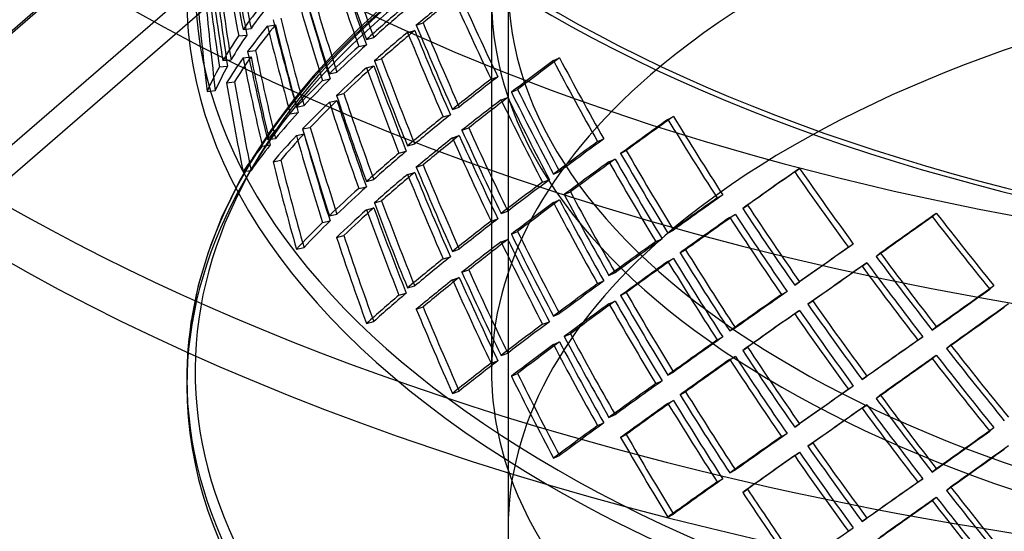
# Model space of a CAD drawing. Header units: millimetres. Extents: x -749 to 749, y -612 to 482.
# Tile 3 of 12: x -503 to -204, y -239 to -84. Entities that reach past the tile are written whole.
import ezdxf

# ---------------------------------------------------------------- set-up
doc = ezdxf.new("R2010")
doc.units = ezdxf.units.MM
doc.layers.add('HIDDEN', color=7, linetype='Continuous')
doc.layers.add('THICK', color=7, linetype='Continuous')

msp = doc.modelspace()

# ---------------------------------------------------------------- linework, layer by layer
at = {"layer": 'HIDDEN'}
for p, q in [((-552.33, -128.62), (-199.48, 176.95)), ((-748.81, -298.11), (-203.81, 173.87)), ((-748.81, -332.75), (-203.81, 139.23)), ((-744.48, -338.33), (-199.48, 133.65)), ((-355, -73.44), (-355, -238.59)), ((-391.77, -79.1), (-400.05, -86.62)), ((-360, -77.77), (-360, -190.96)), ((-428, -86.11), (-425.59, -85.77)), ((-400.05, -86.62), (-407.49, -94.03)), ((-382.84, -85.87), (-380.78, -85.16)), ((-436.76, -89.05), (-434.29, -88.85)), ((-435.43, -87.16), (-433.02, -86.82)), ((-397.96, -90.18), (-395.76, -89.59)), ((-385.52, -88.03), (-383.31, -87.43)), ((-400.32, -92.28), (-398, -91.81)), ((-435.43, -95.78), (-433.02, -95.44)), ((-434.05, -93.86), (-431.64, -93.52)), ((-407.49, -94.03), (-414.17, -101.32)), ((-442.62, -98.48), (-440.15, -98.27)), ((-441.56, -96.6), (-439.09, -96.4)), ((-397.96, -98.8), (-395.76, -98.2)), ((-395.57, -96.67), (-393.37, -96.08)), ((-341.23, -96.61), (-339.35, -95.79)), ((-414.17, -101.32), (-420.15, -108.48)), ((-409.24, -100.59), (-406.92, -100.12)), ((-360.15, -102.23), (-358.09, -101.52)), ((-440.42, -103.38), (-438.01, -103.04)), ((-411.34, -102.64), (-409.02, -102.17)), ((-446.33, -105.94), (-443.86, -105.73)), ((-407.05, -107.18), (-404.85, -106.59)), ((-353.98, -106.2), (-352.09, -105.38)), ((-420.15, -108.48), (-426.81, -117.4)), ((-419.24, -110.74), (-416.92, -110.27)), ((-409.24, -109.2), (-406.92, -108.73)), ((-357.11, -108.51), (-355.06, -107.8)), ((-421.1, -112.72), (-418.68, -112.38)), ((-374.69, -113.66), (-372.48, -113.06)), ((-371.85, -111.42), (-369.8, -110.71)), ((-306.47, -114.47), (-304.78, -113.55)), ((-426.81, -117.4), (-432.39, -125.91)), ((-419.24, -119.35), (-416.92, -118.88)), ((-417.34, -117.35), (-415.02, -116.88)), ((-371.85, -120.03), (-369.8, -119.32)), ((-369, -117.76), (-366.94, -117.05)), ((-429.59, -122.54), (-427.18, -122.2)), ((-428, -120.59), (-425.59, -120.25)), ((-385.52, -122.51), (-383.31, -121.92)), ((-327.83, -121.21), (-325.94, -120.39)), ((-388.1, -124.69), (-385.9, -124.1)), ((-320.82, -124.81), (-319.13, -123.89)), ((-432.39, -125.91), (-436.52, -133.06)), ((-426.32, -127.29), (-424.01, -126.82)), ((-382.84, -128.97), (-380.78, -128.26)), ((-324.37, -127.31), (-322.49, -126.49)), ((-435.43, -130.26), (-433.02, -129.92)), ((-385.52, -131.13), (-383.31, -130.53)), ((-341.23, -131.09), (-339.35, -130.27)), ((-267.99, -130.32), (-266.51, -129.31)), ((-436.52, -133.06), (-441.97, -144.22)), ((-397.96, -133.28), (-395.76, -132.69)), ((-344.51, -133.5), (-342.44, -132.78)), ((-400.32, -135.38), (-398, -134.91)), ((-337.95, -137.26), (-336.06, -136.44)), ((-291.53, -138.3), (-289.83, -137.38)), ((-395.57, -139.77), (-393.37, -139.18)), ((-341.23, -139.71), (-339.35, -138.88)), ((-409.24, -143.69), (-406.92, -143.22)), ((-397.96, -141.9), (-395.76, -141.3)), ((-357.11, -143), (-355.06, -142.28)), ((-287.7, -144.2), (-286, -143.28)), ((-283.77, -141.49), (-282.29, -140.48)), ((-226.25, -143.95), (-225, -142.87)), ((-441.97, -144.22), (-446.07, -154.81)), ((-411.34, -145.74), (-409.02, -145.27)), ((-360.15, -145.33), (-358.09, -144.62)), ((-353.98, -149.3), (-352.09, -148.47)), ((-306.47, -148.96), (-304.78, -148.04)), ((-407.05, -150.28), (-404.85, -149.68)), ((-357.11, -151.61), (-355.06, -150.9)), ((-310.14, -151.56), (-308.25, -150.73)), ((-251.69, -153.28), (-250.2, -152.27)), ((-446.07, -154.81), (-449.02, -164.89)), ((-419.24, -153.84), (-416.92, -153.37)), ((-371.85, -154.52), (-369.8, -153.81)), ((-302.79, -154.94), (-301.1, -154.02)), ((-243.27, -156.03), (-242.02, -154.95)), ((-374.69, -156.76), (-372.48, -156.16)), ((-306.47, -157.57), (-304.78, -156.65)), ((-247.53, -158.96), (-246.05, -157.95)), ((-369, -160.86), (-366.94, -160.15)), ((-324.37, -161.8), (-322.49, -160.97)), ((-371.85, -163.13), (-369.8, -162.42)), ((-327.83, -164.31), (-325.94, -163.49)), ((-267.99, -164.8), (-266.51, -163.8)), ((-449.02, -164.89), (-450.93, -174.17)), ((-388.1, -167.79), (-385.9, -167.19)), ((-385.52, -165.61), (-383.31, -165.01)), ((-320.82, -167.91), (-319.13, -166.99)), ((-272.01, -167.62), (-270.31, -166.69)), ((-208.79, -165.98), (-207.54, -164.9)), ((-324.37, -170.41), (-322.49, -169.59)), ((-263.96, -170.57), (-262.48, -169.57)), ((-382.84, -172.07), (-380.78, -171.36)), ((-267.99, -173.42), (-266.51, -172.41)), ((-451.24, -176.14), (-452.23, -185.17)), ((-450.93, -174.17), (-451.24, -176.14)), ((-397.96, -176.38), (-395.76, -175.79)), ((-344.51, -176.6), (-342.44, -175.88)), ((-341.23, -174.19), (-339.35, -173.37)), ((-287.7, -178.68), (-286, -177.76)), ((-226.25, -178.44), (-225, -177.36)), ((-341.23, -182.8), (-339.35, -181.98)), ((-337.95, -180.36), (-336.06, -179.54)), ((-291.53, -181.4), (-289.83, -180.47)), ((-230.58, -181.48), (-229.09, -180.47)), ((-283.77, -184.59), (-282.29, -183.58)), ((-221.93, -183.98), (-220.68, -182.89)), ((-360.15, -188.43), (-358.09, -187.72)), ((-357.11, -186.1), (-355.06, -185.38)), ((-287.7, -187.3), (-286, -186.38)), ((-226.25, -187.05), (-225, -185.97)), ((-306.47, -192.06), (-304.78, -191.14)), ((-353.98, -192.4), (-352.09, -191.57)), ((-310.14, -194.66), (-308.25, -193.83)), ((-247.53, -193.45), (-246.05, -192.44)), ((-371.85, -197.62), (-369.8, -196.9)), ((-302.79, -198.04), (-301.1, -197.12)), ((-251.69, -196.38), (-250.2, -195.37)), ((-306.47, -200.67), (-304.78, -199.75)), ((-243.27, -199.13), (-242.02, -198.04)), ((-247.53, -202.06), (-246.05, -201.05)), ((-324.37, -204.9), (-322.49, -204.07)), ((-327.83, -207.41), (-325.94, -206.59)), ((-267.99, -207.9), (-266.51, -206.9)), ((-208.79, -209.08), (-207.54, -208)), ((-320.82, -211.01), (-319.13, -210.09)), ((-272.01, -210.72), (-270.31, -209.79)), ((-263.96, -213.67), (-262.48, -212.67)), ((-341.23, -217.29), (-339.35, -216.47)), ((-267.99, -216.52), (-266.51, -215.51)), ((-287.7, -221.78), (-286, -220.86)), ((-226.25, -221.54), (-225, -220.45)), ((-291.53, -224.49), (-289.83, -223.57)), ((-230.58, -224.58), (-229.09, -223.57)), ((-283.77, -227.69), (-282.29, -226.68)), ((-221.93, -227.08), (-220.68, -225.99)), ((-226.25, -230.15), (-225, -229.07)), ((-306.47, -235.16), (-304.78, -234.24)), ((-247.53, -236.55), (-246.05, -235.54)), ((-251.69, -239.48), (-250.2, -238.47))]:
    msp.add_line(p, q, dxfattribs=at)
for centre, major_axis, ratio, start_param, end_param in [((0, 65.38), (-452.5, 0), 0.5, 0, 2.617994), ((0, 65.38), (450, 0), 0.5, -3.141592, -0.523599), ((0, -195.29), (-452.5, 0), 0.5, -3.141592, -0.523599), ((0, -190.96), (450, 0), 0.5, 1.047198, 3.120519), ((0, -190.96), (360, 0), 0.5, 0, 2.617994), ((0, -238.59), (355, 0), 0.5, 0, 2.617994), ((0, 8.88), (99.43, -611.98), 0.721335, -1.571964, -1.527832), ((0, -25.6), (158.56, -602.45), 0.703477, -1.69723, -1.653219), ((0, 8.88), (98.88, -608.6), 0.721335, -1.571658, -1.527279), ((0, -25.6), (157.68, -599.12), 0.703477, -1.697475, -1.653219), ((0, 17.5), (252.78, -577.7), 0.649663, -1.711499, -1.667487), ((0, 51.98), (208.49, -587.32), 0.679005, -1.611382, -1.567003), ((0, 17.5), (251.38, -574.51), 0.649663, -1.711743, -1.667487), ((0, 51.98), (209.65, -590.58), 0.679005, -1.611688, -1.567556), ((0, -34.21), (99.43, -611.98), 0.721335, -1.626982, -1.58297), ((0, -25.6), (99.43, -611.98), 0.721335, -1.615989, -1.571964), ((0, -34.21), (98.88, -608.6), 0.721335, -1.626982, -1.582726), ((0, -25.6), (98.88, -608.6), 0.721335, -1.615928, -1.571658), ((0, -73.44), (-450, 0), 0.5, 0, 2.617994), ((0, 17.5), (209.65, -590.58), 0.679005, -1.655713, -1.611688), ((0, 17.5), (208.49, -587.32), 0.679005, -1.655652, -1.611382), ((0, -73.44), (-355, 0), 0.5, 0, 2.617994), ((0, 8.88), (209.65, -590.58), 0.679005, -1.666707, -1.622695), ((0, 8.88), (208.49, -587.32), 0.679005, -1.666707, -1.62245), ((0, 51.98), (450.82, 230.72), 0.169, 2.449045, 2.493057), ((0, 51.98), (448.33, 229.44), 0.169, 2.449045, 2.493301), ((0, 51.98), (288.92, -564.55), 0.616874, -1.657072, -1.61306), ((0, 51.98), (287.33, -561.43), 0.616874, -1.657072, -1.612816), ((0, -77.77), (-452.5, 0), 0.5, 0, 0.710003), ((0, -193.12), (452.5, 0), 0.5, 2.617994, 3.141593), ((0, -68.7), (99.43, -611.98), 0.721335, -1.670994, -1.626982), ((0, -68.7), (98.88, -608.6), 0.721335, -1.671239, -1.626982), ((0, -25.6), (450.96, 118.69), 0.313882, 2.73958, 2.783592), ((0, -25.6), (448.47, 118.03), 0.313882, 2.739336, 2.783592), ((0, -77.77), (-360, 0), 0.5, 0, 2.617994), ((0, -195.29), (-452.5, 0), 0.5, -0.523599, 0), ((0, 17.5), (450.39, 197.07), 0.221668, 2.504849, 2.548861), ((0, 17.5), (447.9, 195.98), 0.221668, 2.504605, 2.548861), ((0, -34.21), (450.96, 118.69), 0.313882, 2.728574, 2.772599), ((0, -34.21), (448.47, 118.03), 0.313882, 2.728268, 2.772538), ((0, 8.88), (158.56, -602.45), 0.703477, -1.5982, -1.554068), ((0, -25.6), (209.65, -590.58), 0.679005, -1.710719, -1.666707), ((0, 8.88), (157.68, -599.12), 0.703477, -1.597894, -1.553515), ((0, -25.6), (208.49, -587.32), 0.679005, -1.710963, -1.666707), ((0, 17.5), (288.92, -564.55), 0.616874, -1.701084, -1.657072), ((0, 17.5), (287.33, -561.43), 0.616874, -1.701328, -1.657072), ((0, -68.7), (451.79, 73.4), 0.346197, 2.820909, 2.865041), ((0, -68.7), (449.29, 72.99), 0.346197, 2.820356, 2.864735), ((0, 8.88), (450.39, 197.07), 0.221668, 2.493843, 2.537868), ((0, 8.88), (447.9, 195.98), 0.221668, 2.493537, 2.537807), ((0, 51.98), (252.78, -577.7), 0.649663, -1.612468, -1.568336), ((0, 51.98), (251.38, -574.51), 0.649663, -1.612162, -1.567783), ((0, -25.6), (450.42, 159.89), 0.271015, 2.560722, 2.604854), ((0, -25.6), (447.93, 159.01), 0.271015, 2.560169, 2.604548), ((0, -34.21), (448.47, 118.03), 0.313882, 2.783592, 2.827849), ((0, -25.6), (158.56, -602.45), 0.703477, -1.642225, -1.5982), ((0, -34.21), (157.68, -599.12), 0.703477, -1.653219, -1.608962), ((0, -25.6), (157.68, -599.12), 0.703477, -1.642164, -1.597894), ((0, -68.7), (451.79, 73.4), 0.346197, 2.876048, 2.92006), ((0, -68.7), (449.29, 72.99), 0.346197, 2.875803, 2.92006), ((0, -34.21), (450.96, 118.69), 0.313882, 2.783592, 2.827604), ((0, -34.21), (158.56, -602.45), 0.703477, -1.653219, -1.609207), ((0, 8.88), (447.9, 195.98), 0.221668, 2.548861, 2.593118), ((0, 8.88), (251.38, -574.51), 0.649663, -1.667487, -1.62323), ((0, 17.5), (252.78, -577.7), 0.649663, -1.656493, -1.612468), ((0, 17.5), (251.38, -574.51), 0.649663, -1.656432, -1.612162), ((0, 51.98), (451.5, 261.4), 0.115155, 2.358516, 2.402528), ((0, 51.98), (449, 259.96), 0.115155, 2.358516, 2.402773), ((0, 51.98), (319.22, -551.36), 0.581664, -1.637369, -1.593357), ((0, 51.98), (317.46, -548.32), 0.581664, -1.637369, -1.593113), ((0, 8.88), (450.39, 197.07), 0.221668, 2.548861, 2.592873), ((0, 8.88), (252.78, -577.7), 0.649663, -1.667487, -1.623475), ((0, 17.5), (448.33, 229.44), 0.169, 2.404788, 2.449045), ((0, -190.96), (360, 0), 0.5, 2.617994, 3.141593), ((0, -68.7), (158.56, -602.45), 0.703477, -1.69723, -1.653219), ((0, -68.7), (157.68, -599.12), 0.703477, -1.697475, -1.653219), ((0, -25.6), (450.42, 159.89), 0.271015, 2.615861, 2.659873), ((0, -25.6), (447.93, 159.01), 0.271015, 2.615616, 2.659873), ((0, 17.5), (450.82, 230.72), 0.169, 2.405033, 2.449045), ((0, -25.6), (252.78, -577.7), 0.649663, -1.711499, -1.667487), ((0, -25.6), (251.38, -574.51), 0.649663, -1.711743, -1.667487), ((0, 17.5), (319.22, -551.36), 0.581664, -1.681381, -1.637369), ((0, 17.5), (317.46, -548.32), 0.581664, -1.681626, -1.637369), ((0, -34.21), (450.42, 159.89), 0.271015, 2.604854, 2.648879), ((0, -34.21), (447.93, 159.01), 0.271015, 2.604548, 2.648818), ((0, 8.88), (209.65, -590.58), 0.679005, -1.611688, -1.567556), ((0, 8.88), (208.49, -587.32), 0.679005, -1.611382, -1.567003), ((0, 8.88), (450.82, 230.72), 0.169, 2.394026, 2.438051), ((0, 8.88), (448.33, 229.44), 0.169, 2.39372, 2.43799), ((0, 51.98), (288.92, -564.55), 0.616874, -1.602053, -1.557921), ((0, 51.98), (287.33, -561.43), 0.616874, -1.601747, -1.557369), ((0, -68.7), (450.96, 118.69), 0.313882, 2.684441, 2.728574), ((0, -68.7), (448.47, 118.03), 0.313882, 2.683889, 2.728268), ((0, -25.6), (447.9, 195.98), 0.221668, 2.449158, 2.493537), ((0, 51.98), (449.65, 288.03), 0.061459, 2.27551, 2.319766), ((0, 51.98), (342.81, -535.17), 0.54472, -1.610144, -1.565888), ((0, -25.6), (450.39, 197.07), 0.221668, 2.44971, 2.493843), ((0, 51.98), (452.15, 289.63), 0.061459, 2.27551, 2.319521), ((0, 51.98), (344.71, -538.14), 0.54472, -1.610144, -1.566133), ((0, -34.21), (450.42, 159.89), 0.271015, 2.659873, 2.703884), ((0, -34.21), (447.93, 159.01), 0.271015, 2.659873, 2.704129), ((0, -34.21), (209.65, -590.58), 0.679005, -1.666707, -1.622695), ((0, -25.6), (209.65, -590.58), 0.679005, -1.655713, -1.611688), ((0, -34.21), (208.49, -587.32), 0.679005, -1.666707, -1.62245), ((0, -25.6), (208.49, -587.32), 0.679005, -1.655652, -1.611382), ((0, 8.88), (448.33, 229.44), 0.169, 2.449045, 2.493301), ((0, 8.88), (287.33, -561.43), 0.616874, -1.657072, -1.612816), ((0, 17.5), (288.92, -564.55), 0.616874, -1.646079, -1.602053), ((0, 17.5), (287.33, -561.43), 0.616874, -1.646017, -1.601747), ((0, -68.7), (450.96, 118.69), 0.313882, 2.73958, 2.783592), ((0, -68.7), (448.47, 118.03), 0.313882, 2.739336, 2.783592), ((0, 8.88), (450.82, 230.72), 0.169, 2.449045, 2.493057), ((0, 8.88), (288.92, -564.55), 0.616874, -1.657072, -1.61306), ((0, 17.5), (451.5, 261.4), 0.115155, 2.314504, 2.358516), ((0, 17.5), (449, 259.96), 0.115155, 2.31426, 2.358516), ((0, -25.6), (450.39, 197.07), 0.221668, 2.504849, 2.548861), ((0, -25.6), (447.9, 195.98), 0.221668, 2.504605, 2.548861), ((0, 17.5), (344.71, -538.14), 0.54472, -1.654156, -1.610144), ((0, 17.5), (342.81, -535.17), 0.54472, -1.654401, -1.610144), ((0, -68.7), (209.65, -590.58), 0.679005, -1.710719, -1.666707), ((0, -68.7), (208.49, -587.32), 0.679005, -1.710963, -1.666707), ((0, -25.6), (287.33, -561.43), 0.616874, -1.701328, -1.657072), ((0, 8.88), (451.5, 261.4), 0.115155, 2.303498, 2.347523), ((0, 8.88), (449, 259.96), 0.115155, 2.303192, 2.347462), ((0, 51.98), (319.22, -551.36), 0.581664, -1.582351, -1.538218), ((0, 51.98), (317.46, -548.32), 0.581664, -1.582045, -1.537666), ((0, -34.21), (450.39, 197.07), 0.221668, 2.493843, 2.537868), ((0, -34.21), (447.9, 195.98), 0.221668, 2.493537, 2.537807), ((0, 8.88), (252.78, -577.7), 0.649663, -1.612468, -1.568336), ((0, 8.88), (251.38, -574.51), 0.649663, -1.612162, -1.567783), ((0, -25.6), (288.92, -564.55), 0.616874, -1.701084, -1.657072), ((0, 51.98), (452.49, 315.79), 0.008669, 2.198576, 2.242588), ((0, 51.98), (449.99, 314.05), 0.008669, 2.198576, 2.242833), ((0, 51.98), (366.22, -524.76), 0.506474, -1.576846, -1.532834), ((0, 51.98), (364.2, -521.86), 0.506474, -1.576846, -1.53259), ((0, -25.6), (450.82, 230.72), 0.169, 2.349894, 2.394026), ((0, -25.6), (448.33, 229.44), 0.169, 2.349341, 2.39372), ((0, -68.7), (450.42, 159.89), 0.271015, 2.560722, 2.604854), ((0, -68.7), (447.93, 159.01), 0.271015, 2.560169, 2.604548), ((0, 17.5), (319.22, -551.36), 0.581664, -1.626376, -1.582351), ((0, 17.5), (317.46, -548.32), 0.581664, -1.626315, -1.582045), ((0, 17.5), (449.65, 288.03), 0.061459, 2.231253, 2.27551), ((0, -25.6), (252.78, -577.7), 0.649663, -1.656493, -1.612468), ((0, -25.6), (251.38, -574.51), 0.649663, -1.656432, -1.612162), ((0, 8.88), (451.5, 261.4), 0.115155, 2.358516, 2.402528), ((0, 8.88), (449, 259.96), 0.115155, 2.358516, 2.402773), ((0, 8.88), (319.22, -551.36), 0.581664, -1.637369, -1.593357), ((0, 8.88), (317.46, -548.32), 0.581664, -1.637369, -1.593113), ((0, 17.5), (452.15, 289.63), 0.061459, 2.231498, 2.27551), ((0, -34.21), (450.39, 197.07), 0.221668, 2.548861, 2.592873), ((0, -34.21), (447.9, 195.98), 0.221668, 2.548861, 2.593118), ((0, -34.21), (252.78, -577.7), 0.649663, -1.667487, -1.623475), ((0, -34.21), (251.38, -574.51), 0.649663, -1.667487, -1.62323), ((0, 8.88), (449.65, 288.03), 0.061459, 2.220185, 2.264455), ((0, 51.98), (342.81, -535.17), 0.54472, -1.55482, -1.510441), ((0, 17.5), (366.22, -524.76), 0.506474, -1.620858, -1.576846), ((0, 17.5), (364.2, -521.86), 0.506474, -1.621103, -1.576846), ((0, 51.98), (449.77, 338.3), 0.042828, -2.170853, -2.126597), ((0, 51.98), (382.27, -508.22), 0.467176, -1.538594, -1.494338), ((0, -68.7), (450.42, 159.89), 0.271015, 2.615861, 2.659873), ((0, -68.7), (447.93, 159.01), 0.271015, 2.615616, 2.659873), ((0, -25.6), (450.82, 230.72), 0.169, 2.405033, 2.449045), ((0, -25.6), (448.33, 229.44), 0.169, 2.404788, 2.449045), ((0, 8.88), (452.15, 289.63), 0.061459, 2.220491, 2.264516), ((0, 51.98), (344.71, -538.14), 0.54472, -1.555126, -1.510994), ((0, 51.98), (452.27, 340.17), 0.042828, -2.170609, -2.126597), ((0, 51.98), (384.39, -511.05), 0.467176, -1.538594, -1.494583), ((0, -25.6), (319.22, -551.36), 0.581664, -1.681381, -1.637369), ((0, -25.6), (317.46, -548.32), 0.581664, -1.681626, -1.637369), ((0, -68.7), (252.78, -577.7), 0.649663, -1.711499, -1.667487), ((0, -68.7), (251.38, -574.51), 0.649663, -1.711743, -1.667487), ((0, -34.21), (450.82, 230.72), 0.169, 2.394026, 2.438051), ((0, -34.21), (448.33, 229.44), 0.169, 2.39372, 2.43799), ((0, 8.88), (288.92, -564.55), 0.616874, -1.602053, -1.557921), ((0, 8.88), (287.33, -561.43), 0.616874, -1.601747, -1.557369), ((0, -238.59), (355, 0), 0.5, 2.617994, 3.141593), ((0, -25.6), (451.5, 261.4), 0.115155, 2.259365, 2.303498), ((0, -25.6), (449, 259.96), 0.115155, 2.258813, 2.303192), ((0, 17.5), (449.99, 314.05), 0.008669, 2.15432, 2.198576), ((0, 17.5), (344.71, -538.14), 0.54472, -1.599151, -1.555126), ((0, 17.5), (342.81, -535.17), 0.54472, -1.59909, -1.55482), ((0, 17.5), (452.49, 315.79), 0.008669, 2.154565, 2.198576), ((0, 17.5), (382.27, -508.22), 0.467176, -1.582851, -1.538594), ((0, -68.7), (450.39, 197.07), 0.221668, 2.44971, 2.493843), ((0, -68.7), (447.9, 195.98), 0.221668, 2.449158, 2.493537), ((0, 8.88), (452.15, 289.63), 0.061459, 2.27551, 2.319521), ((0, 8.88), (449.65, 288.03), 0.061459, 2.27551, 2.319766), ((0, 8.88), (344.71, -538.14), 0.54472, -1.610144, -1.566133), ((0, 8.88), (342.81, -535.17), 0.54472, -1.610144, -1.565888), ((0, 8.88), (449.99, 314.05), 0.008669, 2.143252, 2.187522), ((0, 51.98), (364.2, -521.86), 0.506474, -1.521522, -1.477143), ((0, 17.5), (384.39, -511.05), 0.467176, -1.582606, -1.538594), ((0, -25.6), (288.92, -564.55), 0.616874, -1.646079, -1.602053), ((0, -25.6), (287.33, -561.43), 0.616874, -1.646017, -1.601747), ((0, 8.88), (452.49, 315.79), 0.008669, 2.143558, 2.187583), ((0, 51.98), (366.22, -524.76), 0.506474, -1.521828, -1.477696), ((0, -34.21), (450.82, 230.72), 0.169, 2.449045, 2.493057), ((0, -34.21), (448.33, 229.44), 0.169, 2.449045, 2.493301), ((0, -34.21), (288.92, -564.55), 0.616874, -1.657072, -1.61306), ((0, -34.21), (287.33, -561.43), 0.616874, -1.657072, -1.612816), ((0, -25.6), (451.5, 261.4), 0.115155, 2.314504, 2.358516), ((0, -25.6), (449, 259.96), 0.115155, 2.31426, 2.358516), ((0, -68.7), (447.9, 195.98), 0.221668, 2.504605, 2.548861), ((0, -25.6), (342.81, -535.17), 0.54472, -1.654401, -1.610144), ((0, -25.6), (449.65, 288.03), 0.061459, 2.175806, 2.220185), ((0, 17.5), (452.27, 340.17), 0.042828, -2.126597, -2.082585), ((0, 17.5), (449.77, 338.3), 0.042828, -2.126597, -2.082341), ((0, -68.7), (450.39, 197.07), 0.221668, 2.504849, 2.548861), ((0, -34.21), (449, 259.96), 0.115155, 2.303192, 2.347462), ((0, 8.88), (317.46, -548.32), 0.581664, -1.582045, -1.537666), ((0, -25.6), (344.71, -538.14), 0.54472, -1.654156, -1.610144), ((0, -25.6), (452.15, 289.63), 0.061459, 2.176359, 2.220491), ((0, 17.5), (364.2, -521.86), 0.506474, -1.565792, -1.521522), ((0, 8.88), (449.77, 338.3), 0.042828, -2.115543, -2.071273), ((0, -68.7), (288.92, -564.55), 0.616874, -1.701084, -1.657072), ((0, -68.7), (287.33, -561.43), 0.616874, -1.701328, -1.657072), ((0, -34.21), (451.5, 261.4), 0.115155, 2.303498, 2.347523), ((0, 8.88), (319.22, -551.36), 0.581664, -1.582351, -1.538218), ((0, 8.88), (449.99, 314.05), 0.008669, 2.198576, 2.242833), ((0, 8.88), (364.2, -521.86), 0.506474, -1.576846, -1.53259), ((0, 17.5), (366.22, -524.76), 0.506474, -1.565853, -1.521828), ((0, 8.88), (452.27, 340.17), 0.042828, -2.115604, -2.071578), ((0, -68.7), (448.33, 229.44), 0.169, 2.349341, 2.39372), ((0, 8.88), (452.49, 315.79), 0.008669, 2.198576, 2.242588), ((0, 8.88), (366.22, -524.76), 0.506474, -1.576846, -1.532834), ((0, -68.7), (450.82, 230.72), 0.169, 2.349894, 2.394026), ((0, -34.21), (449, 259.96), 0.115155, 2.358516, 2.402773), ((0, -34.21), (317.46, -548.32), 0.581664, -1.637369, -1.593113), ((0, -25.6), (319.22, -551.36), 0.581664, -1.626376, -1.582351), ((0, -25.6), (317.46, -548.32), 0.581664, -1.626315, -1.582045), ((0, -25.6), (452.15, 289.63), 0.061459, 2.231498, 2.27551), ((0, -25.6), (449.65, 288.03), 0.061459, 2.231253, 2.27551), ((0, -25.6), (452.49, 315.79), 0.008669, 2.099426, 2.143558), ((0, -25.6), (449.99, 314.05), 0.008669, 2.098873, 2.143252), ((0, -34.21), (451.5, 261.4), 0.115155, 2.358516, 2.402528), ((0, -34.21), (319.22, -551.36), 0.581664, -1.637369, -1.593357), ((0, -25.6), (366.22, -524.76), 0.506474, -1.620858, -1.576846), ((0, -25.6), (364.2, -521.86), 0.506474, -1.621103, -1.576846), ((0, 17.5), (384.39, -511.05), 0.467176, -1.527601, -1.483576), ((0, 17.5), (382.27, -508.22), 0.467176, -1.52754, -1.48327), ((0, -68.7), (448.33, 229.44), 0.169, 2.404788, 2.449045), ((0, -34.21), (452.15, 289.63), 0.061459, 2.220491, 2.264516), ((0, -34.21), (449.65, 288.03), 0.061459, 2.220185, 2.264455), ((0, 8.88), (344.71, -538.14), 0.54472, -1.555126, -1.510994), ((0, 8.88), (342.81, -535.17), 0.54472, -1.55482, -1.510441), ((0, 8.88), (452.27, 340.17), 0.042828, -2.170609, -2.126597), ((0, 8.88), (449.77, 338.3), 0.042828, -2.170853, -2.126597), ((0, 8.88), (384.39, -511.05), 0.467176, -1.538594, -1.494583), ((0, 8.88), (382.27, -508.22), 0.467176, -1.538594, -1.494338), ((0, -68.7), (450.82, 230.72), 0.169, 2.405033, 2.449045), ((0, -190.96), (360, 0), 0.5, -3.141592, -2.969597), ((0, -68.7), (319.22, -551.36), 0.581664, -1.681381, -1.637369), ((0, -68.7), (317.46, -548.32), 0.581664, -1.681626, -1.637369), ((0, -68.7), (449, 259.96), 0.115155, 2.258813, 2.303192), ((0, -68.7), (451.5, 261.4), 0.115155, 2.259365, 2.303498), ((0, -25.6), (342.81, -535.17), 0.54472, -1.59909, -1.55482), ((0, -25.6), (452.49, 315.79), 0.008669, 2.154565, 2.198576), ((0, -25.6), (449.99, 314.05), 0.008669, 2.15432, 2.198576), ((0, -34.21), (449.65, 288.03), 0.061459, 2.27551, 2.319766), ((0, -34.21), (342.81, -535.17), 0.54472, -1.610144, -1.565888), ((0, -25.6), (344.71, -538.14), 0.54472, -1.599151, -1.555126), ((0, -25.6), (384.39, -511.05), 0.467176, -1.582606, -1.538594), ((0, -25.6), (382.27, -508.22), 0.467176, -1.582851, -1.538594), ((0, -34.21), (452.15, 289.63), 0.061459, 2.27551, 2.319521), ((0, -34.21), (344.71, -538.14), 0.54472, -1.610144, -1.566133), ((0, -34.21), (452.49, 315.79), 0.008669, 2.143558, 2.187583), ((0, -34.21), (449.99, 314.05), 0.008669, 2.143252, 2.187522), ((0, 8.88), (366.22, -524.76), 0.506474, -1.521828, -1.477696), ((0, 8.88), (364.2, -521.86), 0.506474, -1.521522, -1.477143), ((0, -68.7), (451.5, 261.4), 0.115155, 2.314504, 2.358516), ((0, -68.7), (449, 259.96), 0.115155, 2.31426, 2.358516), ((0, -25.6), (452.27, 340.17), 0.042828, -2.126597, -2.082585), ((0, -25.6), (449.77, 338.3), 0.042828, -2.126597, -2.082341), ((0, -68.7), (344.71, -538.14), 0.54472, -1.654156, -1.610144), ((0, -68.7), (342.81, -535.17), 0.54472, -1.654401, -1.610144), ((0, -68.7), (452.15, 289.63), 0.061459, 2.176359, 2.220491), ((0, -68.7), (449.65, 288.03), 0.061459, 2.175806, 2.220185), ((0, -25.6), (366.22, -524.76), 0.506474, -1.565853, -1.521828), ((0, -25.6), (364.2, -521.86), 0.506474, -1.565792, -1.521522), ((0, -34.21), (452.27, 340.17), 0.042828, -2.115604, -2.071578), ((0, -34.21), (449.77, 338.3), 0.042828, -2.115543, -2.071273), ((0, -34.21), (452.49, 315.79), 0.008669, 2.198576, 2.242588), ((0, -34.21), (449.99, 314.05), 0.008669, 2.198576, 2.242833), ((0, -34.21), (366.22, -524.76), 0.506474, -1.576846, -1.532834), ((0, -34.21), (364.2, -521.86), 0.506474, -1.576846, -1.53259), ((0, -68.7), (449.65, 288.03), 0.061459, 2.231253, 2.27551), ((0, -68.7), (449.99, 314.05), 0.008669, 2.098873, 2.143252), ((0, -68.7), (452.15, 289.63), 0.061459, 2.231498, 2.27551), ((0, -68.7), (364.2, -521.86), 0.506474, -1.621103, -1.588736), ((0, -68.7), (452.49, 315.79), 0.008669, 2.099426, 2.143558), ((0, -25.6), (384.39, -511.05), 0.467176, -1.527601, -1.483576), ((0, -25.6), (382.27, -508.22), 0.467176, -1.52754, -1.48327), ((0, -68.7), (366.22, -524.76), 0.506474, -1.620858, -1.591642), ((0, -34.21), (449.77, 338.3), 0.042828, -2.170853, -2.126597), ((0, -34.21), (382.27, -508.22), 0.467176, -1.538594, -1.494338), ((0, -34.21), (452.27, 340.17), 0.042828, -2.170609, -2.126597), ((0, -34.21), (384.39, -511.05), 0.467176, -1.538594, -1.494583), ((0, -238.59), (355, 0), 0.5, -3.141592, -0.523599), ((0, -68.7), (449.99, 314.05), 0.008669, 2.15432, 2.198576)]:
    msp.add_ellipse(centre, major_axis=major_axis, ratio=ratio, start_param=start_param, end_param=end_param, dxfattribs=at)
at = {"layer": 'THICK'}
for p, q in [((-452.23, -185.17), (-452.31, -186.5)), ((-452.38, -187.82), (-452.43, -189.15)), ((-452.31, -186.5), (-452.38, -187.82)), ((-452.47, -190.47), (-452.49, -191.8)), ((-452.43, -189.15), (-452.47, -190.47)), ((-452.49, -191.8), (-452.5, -193.12)), ((-452.5, -193.12), (-452.5, -195.29))]:
    msp.add_line(p, q, dxfattribs=at)
for centre, major_axis, start_param, end_param in [((0, 125.47), (624.9, 0), 1.047198, 4.18879), ((0, 125.47), (574.8, 0), 2.617994, 5.759587), ((0, 82.09), (675, 0), -3.141592, -2.094395), ((0, 65.38), (675, 0), -3.141592, -0.523599), ((0, 125.47), (624.9, 0), -2.094395, -0.523599), ((0, 82.09), (675, 0), -2.094395, -0.523599), ((0, -190.96), (450, 0), 3.120519, 4.18879), ((0, -193.12), (452.5, 0), -3.141592, -2.094395), ((0, -195.29), (-452.5, 0), 0, 2.617994), ((0, -190.96), (360, 0), -2.969597, -0.523599), ((0, -77.77), (-452.5, 0), 0.710003, 2.431589)]:
    msp.add_ellipse(centre, major_axis=major_axis, ratio=0.5, start_param=start_param, end_param=end_param, dxfattribs=at)

doc.saveas('drawing.dxf')
